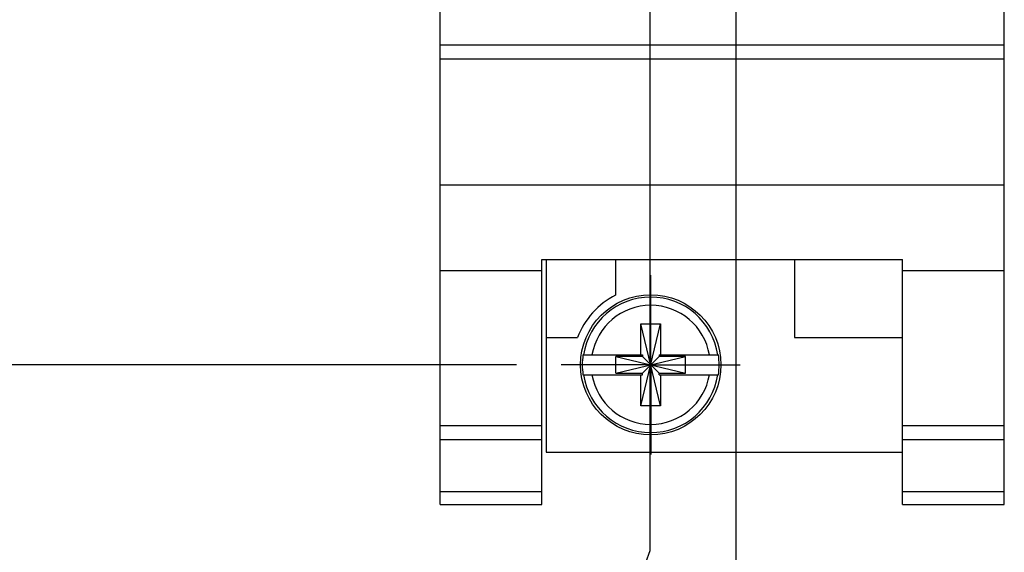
# Model space of a CAD drawing. Header units: inches. Extents: x 0.2 to 16.8, y 0.2 to 10.8.
# Tile 4 of 29: x 6.383 to 7.758, y 3.156 to 3.9. Entities that reach past the tile are written whole.
import ezdxf

# ---------------------------------------------------------------- set-up
doc = ezdxf.new("R2010")
doc.units = ezdxf.units.IN
doc.header["$LTSCALE"] = 0.935
doc.header["$MEASUREMENT"] = 0
doc.linetypes.add('CENTER', pattern=[0.6, 0.375, -0.075, 0.075, -0.075])
doc.layers.get('0').update_dxf_attribs({"linetype": 'CONTINUOUS'})
doc.layers.add('02___PRT_ALL_AXES', color=7, linetype='CONTINUOUS')
doc.layers.add('DIMENSIONS', color=7, linetype='CONTINUOUS')
doc.styles.get("Standard").update_dxf_attribs({"font": 'txt', "width": 0.8})
doc.dimstyles.new('DIMSTYLE_1', dxfattribs={"dimtxt": 0.125, "dimasz": 0.18, "dimexe": 0.125, "dimexo": 0.0625, "dimgap": 0.03125, "dimtad": 0, "dimtih": 1, "dimtoh": 1, "dimzin": 4, "dimdsep": 46, "dimtxsty": 'STANDARD', "dimblk": '_FILLED', "dimblk1": '_FILLED', "dimblk2": '_FILLED', "dimcen": 0.09, "dimadec": 0, "dimazin": 0, "dimtp": 0.01, "dimtm": 0.01, "dimtfac": 1, "dimtofl": 0, "dimtmove": 0, "dimatfit": 3, "dimldrblk": '_FILLED', "dimfxl": 1, "dimtolj": 1, "dimtzin": 4, "dimarcsym": 0})

# ---------------------------------------------------------------- blocks, each defined once
blk = doc.blocks.new('*D4')
at = {"layer": 'DIMENSIONS', "color": 2, "linetype": 'CONTINUOUS'}
blk.add_line((7.0768, 8.2389), (6.2829, 8.2389), dxfattribs=at)
at = {"layer": 'DIMENSIONS', "color": 2, "linetype": 'CONTINUOUS', "insert": (6.2204, 8.3014), "char_height": 0.125, "width": 1.225, "attachment_point": 3, "line_spacing_factor": 0.9}
blk.add_mtext('4.82{\\Ftxt.shx;\\W1.000000;\\H0.125000; }[122.5]', dxfattribs=at)
blk = doc.blocks.new('_FILLED')
at = {"color": 0, "linetype": 'BYBLOCK'}
blk.add_solid([(0, 0), (-1, 0.1736), (-1, -0.1736)], dxfattribs=at)
blk = doc.blocks.new('*D5')
at = {"layer": 'DIMENSIONS', "color": 2, "linetype": 'CONTINUOUS'}
blk.add_line((7.0768, 3.418), (6.2829, 3.418), dxfattribs=at)
at = {"layer": 'DIMENSIONS', "color": 2, "linetype": 'CONTINUOUS', "insert": (6.2204, 3.4805), "char_height": 0.125, "width": 0.725, "attachment_point": 3, "line_spacing_factor": 0.9}
blk.add_mtext('.00{\\Ftxt.shx;\\W1.000000;\\H0.125000; }[0]', dxfattribs=at)
blk = doc.blocks.new('*D6')
at = {"layer": 'DIMENSIONS', "color": 2, "linetype": 'CONTINUOUS'}
blk.add_line((7.1878, 7.1899), (6.2829, 7.1899), dxfattribs=at)
at = {"layer": 'DIMENSIONS', "color": 2, "linetype": 'CONTINUOUS', "insert": (6.2204, 7.2524), "char_height": 0.125, "width": 1.125, "attachment_point": 3, "line_spacing_factor": 0.9}
blk.add_mtext('3.77{\\Ftxt.shx;\\W1.000000;\\H0.125000; }[95.8]', dxfattribs=at)
blk = doc.blocks.new('*D7')
at = {"layer": 'DIMENSIONS', "color": 2, "linetype": 'CONTINUOUS'}
blk.add_line((7.1741, 6.0925), (6.2829, 6.0925), dxfattribs=at)
at = {"layer": 'DIMENSIONS', "color": 2, "linetype": 'CONTINUOUS', "insert": (6.2204, 6.155), "char_height": 0.125, "width": 1.125, "attachment_point": 3, "line_spacing_factor": 0.9}
blk.add_mtext('2.67{\\Ftxt.shx;\\W1.000000;\\H0.125000; }[67.9]', dxfattribs=at)
blk = doc.blocks.new('*D8')
at = {"layer": 'DIMENSIONS', "color": 2, "linetype": 'CONTINUOUS'}
blk.add_line((7.2064, 4.5157), (6.2829, 4.5157), dxfattribs=at)
at = {"layer": 'DIMENSIONS', "color": 2, "linetype": 'CONTINUOUS', "insert": (6.2204, 4.5782), "char_height": 0.125, "width": 1.125, "attachment_point": 3, "line_spacing_factor": 0.9}
blk.add_mtext('1.10{\\Ftxt.shx;\\W1.000000;\\H0.125000; }[27.9]', dxfattribs=at)
blk = doc.blocks.new('*D9')
at = {"layer": 'DIMENSIONS', "color": 2, "linetype": 'CONTINUOUS'}
blk.add_line((7.2064, 4.9488), (6.2829, 4.9488), dxfattribs=at)
at = {"layer": 'DIMENSIONS', "color": 2, "linetype": 'CONTINUOUS', "insert": (6.2204, 5.0113), "char_height": 0.125, "width": 1.125, "attachment_point": 3, "line_spacing_factor": 0.9}
blk.add_mtext('1.53{\\Ftxt.shx;\\W1.000000;\\H0.125000; }[38.9]', dxfattribs=at)
blk = doc.blocks.new('*D10')
at = {"layer": 'DIMENSIONS', "color": 2, "linetype": 'CONTINUOUS'}
blk.add_line((7.3833, 4.277), (7.3833, 2.5355), dxfattribs=at)
at = {"layer": 'DIMENSIONS', "color": 2, "linetype": 'CONTINUOUS', "insert": (7.3208, 2.473), "char_height": 0.125, "width": 1.025, "attachment_point": 3, "rotation": 90, "line_spacing_factor": 0.9}
blk.add_mtext('2X .12{\\Ftxt.shx;\\W1.000000;\\H0.125000; }[3]', dxfattribs=at)
blk = doc.blocks.new('*D11')
at = {"layer": 'DIMENSIONS', "color": 2, "linetype": 'CONTINUOUS'}
for p, q in [((7.2632, 6.0028), (7.2632, 3.1581)), ((7.2632, 3.1581), (7.1056, 2.7322)), ((7.1056, 2.7322), (7.1056, 2.5355))]:
    blk.add_line(p, q, dxfattribs=at)
at = {"layer": 'DIMENSIONS', "color": 2, "linetype": 'CONTINUOUS', "insert": (7.0431, 2.473), "char_height": 0.125, "width": 0.725, "attachment_point": 3, "rotation": 90, "line_spacing_factor": 0.9}
blk.add_mtext('.00{\\Ftxt.shx;\\W1.000000;\\H0.125000; }[0]', dxfattribs=at)

msp = doc.modelspace()

# ---------------------------------------------------------------- linework, layer by layer
at = {"color": 7, "linetype": 'CONTINUOUS'}
for p, q in [((6.9704, 3.223), (6.9704, 8.3609)), ((7.7584, 3.223), (7.7584, 8.3609)), ((6.9704, 3.865), (7.7584, 3.865)), ((6.9704, 3.8455), (7.7584, 3.8455)), ((6.9704, 3.6697), (7.7584, 3.6697)), ((7.1124, 3.5653), (7.6164, 3.5653)), ((7.1124, 3.223), (7.1124, 3.5653)), ((7.1184, 3.5653), (7.1184, 3.296)), ((7.2154, 3.5653), (7.2154, 3.5154)), ((7.4654, 3.5653), (7.4654, 3.456)), ((7.6164, 3.223), (7.6164, 3.5653)), ((6.9704, 3.55), (7.1124, 3.55)), ((7.6164, 3.55), (7.7584, 3.55)), ((7.2506, 3.4751), (7.2782, 3.4751)), ((7.2782, 3.3609), (7.2506, 3.4751)), ((7.2506, 3.4318), (7.2506, 3.4751)), ((7.2506, 3.3609), (7.2782, 3.4751)), ((7.2782, 3.4751), (7.2782, 3.4318)), ((7.1184, 3.456), (7.1623, 3.456)), ((7.4654, 3.456), (7.6164, 3.456)), ((7.1698, 3.4318), (7.2527, 3.4318)), ((7.2159, 3.4063), (7.3129, 3.4297)), ((7.2527, 3.4297), (7.2159, 3.4297)), ((7.2159, 3.4297), (7.3129, 3.4063)), ((7.2159, 3.4063), (7.2159, 3.4297)), ((7.2527, 3.4318), (7.2527, 3.4297)), ((7.2527, 3.4297), (7.2761, 3.4063)), ((7.2527, 3.4063), (7.2761, 3.4297)), ((7.2761, 3.4318), (7.3591, 3.4318)), ((7.2761, 3.4318), (7.2761, 3.4297)), ((7.3129, 3.4297), (7.2761, 3.4297)), ((7.3129, 3.4063), (7.3129, 3.4297)), ((7.1698, 3.4042), (7.2527, 3.4042)), ((7.2159, 3.4063), (7.2527, 3.4063)), ((7.2506, 3.3609), (7.2506, 3.4042)), ((7.2527, 3.4042), (7.2527, 3.4063)), ((7.2761, 3.4063), (7.3129, 3.4063)), ((7.2761, 3.4042), (7.2761, 3.4063)), ((7.2761, 3.4042), (7.3591, 3.4042)), ((7.2782, 3.4042), (7.2782, 3.3609)), ((7.2782, 3.3609), (7.2506, 3.3609)), ((6.9704, 3.333), (7.1124, 3.333)), ((7.6164, 3.333), (7.7584, 3.333)), ((6.9704, 3.3138), (7.1124, 3.3138)), ((7.6164, 3.3138), (7.7584, 3.3138)), ((7.1184, 3.296), (7.6164, 3.296)), ((6.9704, 3.241), (7.1124, 3.241)), ((7.6164, 3.241), (7.7584, 3.241)), ((6.9704, 3.223), (7.1124, 3.223)), ((7.6164, 3.223), (7.7584, 3.223))]:
    msp.add_line(p, q, dxfattribs=at)
msp.add_circle((7.2644, 3.418), 0.098, dxfattribs=at)
for radius, start, end in [(0.109, 116.7143, 159.5968), (0.0947, 8.3637, 171.6363), (0.0832, 9.5336, 170.4664), (0.0956, 171.7166, 188.2834), (0.0956, 351.7166, 8.2834), (0.0947, 188.3637, 351.6363), (0.0832, 189.5336, 350.4664)]:
    msp.add_arc((7.2644, 3.418), radius, start, end, dxfattribs=at)
at = {"layer": '02___PRT_ALL_AXES', "color": 7, "linetype": 'CENTER'}
for q in [(7.2644, 3.5431), (7.1393, 3.418), (7.3895, 3.418), (7.2644, 3.2929)]:
    msp.add_line((7.2644, 3.418), q, dxfattribs=at)

# ---------------------------------------------------------------- dimensions: what is measured, and where the dimension line sits
at = {"layer": 'DIMENSIONS', "color": 2, "linetype": 'CONTINUOUS'}
for feature_location, offset, origin, picture, middle in [((7.0768, 8.2389), (-0.7939, 0), (7.1393, 3.418), '*D4', (5.6079, 8.2389)), ((7.1878, 7.1899), (-0.9049, 0), (7.2503, 3.418), '*D6', (5.6579, 7.1899)), ((7.1741, 6.0925), (-0.8912, 0), (7.2366, 3.418), '*D7', (5.6579, 6.0925)), ((7.2632, 6.0028), (-0.1577, -3.4672), (7.2644, 5.5354), '*D11', (7.1056, 2.1105)), ((7.2064, 4.9488), (-0.9234, 0), (7.2689, 3.418), '*D9', (5.6579, 4.9488)), ((7.2064, 4.5157), (-0.9234, 0), (7.2689, 3.418), '*D8', (5.6579, 4.5157)), ((7.0768242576, 3.4180253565), (-0.7939, 0), (7.1393242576, 3.4180253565), '*D5', (5.8579242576, 3.4180253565))]:
    dim = msp.add_ordinate_dim(feature_location=feature_location, offset=offset, dtype=0, origin=origin, dimstyle='DIMSTYLE_1', dxfattribs=at)
    dim.commit()
    dim.dimension.update_dxf_attribs({"geometry": picture, "text_midpoint": middle})
dim = msp.add_ordinate_dim(feature_location=(7.3833, 4.277), offset=(0, -1.7415), dtype=1, origin=(7.2644, 4.3395), text='2X <>', dimstyle='DIMSTYLE_1', dxfattribs=at)
dim.commit()
dim.dimension.update_dxf_attribs({"geometry": '*D10', "text_midpoint": (7.3833, 1.9605)})

doc.saveas('drawing.dxf')
